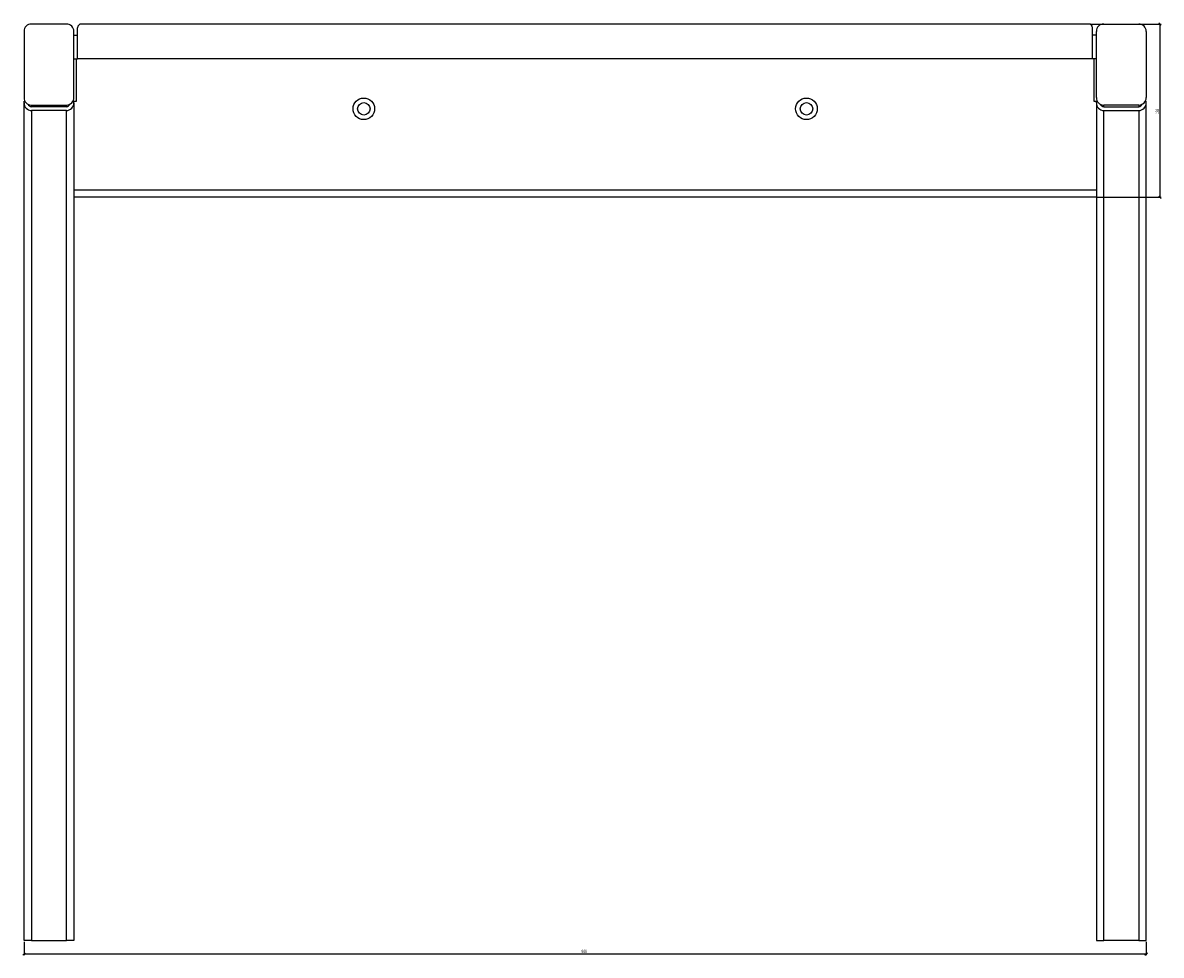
# Model space of a CAD drawing. Header units: millimetres. Extents: x 156 to 3819, y 269 to 3430.
# Tile 7 of 7: x 2906 to 3819, y 2683 to 3430. Entities that reach past the tile are written whole.
import ezdxf

# ---------------------------------------------------------------- set-up
doc = ezdxf.new("R2010")
doc.units = ezdxf.units.MM
doc.layers.add('FORMAT', color=7, linetype='Continuous')
doc.styles.add('SLDTEXTSTYLE0', font='TXT', dxfattribs={"width": 0.605})
doc.dimstyles.new('SLDDIMSTYLE0', dxfattribs={"dimtxt": 2.568319, "dimasz": 2, "dimexe": 0, "dimexo": 0.0625, "dimgap": 0.64208, "dimtad": 1, "dimdec": 1, "dimrnd": 1e-09, "dimzin": 12, "dimdsep": 46, "dimtxsty": 'SLDTEXTSTYLE0', "dimblk1": 'OBLIQUE', "dimblk2": 'OBLIQUE', "dimsah": 1, "dimcen": 0.09, "dimadec": 0, "dimazin": 3, "dimtfac": 1, "dimtdec": 1, "dimtofl": 0, "dimtmove": 0, "dimatfit": 3, "dimldrblk": 'OBLIQUE', "dimfxl": 0, "dimfrac": 2, "dimtolj": 1, "dimtzin": 12, "dimarcsym": 0})

# ---------------------------------------------------------------- blocks, each defined once
blk = doc.blocks.new('_OBLIQUE')
at = {"color": 0, "linetype": 'ByBlock', "lineweight": -2}
blk.add_line((-0.5, -0.5), (0.5, 0.5), dxfattribs=at)
blk = doc.blocks.new('_D_4')
at = {"layer": 'FORMAT'}
for p, q in [((3762.2, 3429.49), (3819.24, 3429.49)), ((3818.24, 3429.49), (3818.24, 3290.49)), ((3768.2, 3290.49), (3819.24, 3290.49))]:
    blk.add_line(p, q, dxfattribs=at)
at = {"layer": 'FORMAT', "xscale": 2, "yscale": 2}
for p, rotation in [((3818.24, 3429.49), 90.0000000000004), ((3818.24, 3290.49), 270.0000000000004)]:
    blk.add_blockref('_OBLIQUE', p, dxfattribs=dict(at, rotation=rotation))
at = {"layer": 'FORMAT', "insert": (3814.83, 3357.05), "char_height": 2.646, "attachment_point": 1, "rotation": 90, "style": 'SLDTEXTSTYLE0'}
blk.add_mtext('139', dxfattribs=at)
blk = doc.blocks.new('_D_5')
at = {"layer": 'FORMAT'}
for p, q in [((2907.2, 2693.49), (2907.2, 2682.65)), ((3807.2, 2693.49), (3807.2, 2682.65)), ((2907.2, 2683.65), (3807.2, 2683.65))]:
    blk.add_line(p, q, dxfattribs=at)
at = {"layer": 'FORMAT', "xscale": 2, "yscale": 2, "rotation": 180.0000000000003}
blk.add_blockref('_OBLIQUE', (2907.2, 2683.65), dxfattribs=at)
at = {"layer": 'FORMAT', "xscale": 2, "yscale": 2}
blk.add_blockref('_OBLIQUE', (3807.2, 2683.65), dxfattribs=at)
at = {"layer": 'FORMAT', "insert": (3354.26, 2687.06), "char_height": 2.646, "attachment_point": 1, "style": 'SLDTEXTSTYLE0'}
blk.add_mtext('900', dxfattribs=at)

msp = doc.modelspace()

# ---------------------------------------------------------------- linework, layer by layer
at = {"color": 7, "linetype": 'Continuous', "lineweight": 25}
for p, q in [((2941.2, 3429.49), (2913.2, 3429.49)), ((2950.2, 3401.49), (2950.2, 3426.49)), ((3761.2, 3429.49), (2953.2, 3429.49)), ((3764.2, 3401.49), (3764.2, 3426.49)), ((3773.2, 3429.49), (3801.2, 3429.49)), ((2907.2, 3423.49), (2907.2, 3370.49)), ((2947.2, 3370.49), (2947.2, 3423.49)), ((2947.2, 3420.49), (2950.2, 3420.49)), ((3767.2, 3420.49), (3764.2, 3420.49)), ((3767.2, 3370.49), (3767.2, 3423.49)), ((3807.2, 3423.49), (3807.2, 3370.49)), ((2947.2, 3401.49), (2950.2, 3401.49)), ((2949.2, 3367.49), (2949.2, 3401.49)), ((3764.2, 3401.49), (2950.2, 3401.49)), ((3767.2, 3401.49), (3764.2, 3401.49)), ((3765.2, 3401.49), (3765.2, 3367.49)), ((2908, 3367.49), (2907.2, 3367.49)), ((2907.2, 3366.31), (2907.2, 3367.49)), ((2907.2, 2694.49), (2907.2, 3366.31)), ((2913.2, 3364.49), (2941.2, 3364.49)), ((2941.2, 3363.2), (2913.2, 3363.2)), ((2913.2, 3360.09), (2913.2, 2694.49)), ((2941.2, 3360.09), (2913.2, 3360.09)), ((2941.2, 2694.49), (2941.2, 3360.09)), ((2947.2, 3367.49), (2946.39, 3367.49)), ((2947.2, 3367.49), (2949.2, 3367.49)), ((2947.2, 3366.31), (2947.2, 3367.49)), ((2947.2, 3366.31), (2947.2, 2694.49)), ((3765.2, 3367.49), (3767.2, 3367.49)), ((3767.2, 3367.49), (3768, 3367.49)), ((3767.2, 3366.31), (3767.2, 3367.49)), ((3767.2, 3366.31), (3767.2, 2694.49)), ((3801.2, 3364.49), (3773.2, 3364.49)), ((3773.2, 3363.2), (3801.2, 3363.2)), ((3773.2, 2694.49), (3773.2, 3360.09)), ((3773.2, 3360.09), (3801.2, 3360.09)), ((3801.2, 3360.09), (3801.2, 2694.49)), ((3806.39, 3367.49), (3807.2, 3367.49)), ((3807.2, 3366.31), (3807.2, 3367.49)), ((3807.2, 2694.49), (3807.2, 3366.31)), ((2947.2, 3296.49), (3767.2, 3296.49)), ((3767.2, 3290.49), (2947.2, 3290.49)), ((2913.2, 2694.49), (2907.2, 2694.49)), ((2913.2, 2694.49), (2941.2, 2694.49)), ((2947.2, 2694.49), (2941.2, 2694.49)), ((3767.2, 2694.49), (3773.2, 2694.49)), ((3801.2, 2694.49), (3773.2, 2694.49)), ((3801.2, 2694.49), (3807.2, 2694.49))]:
    msp.add_line(p, q, dxfattribs=at)
at = {"color": 8, "linetype": 'Continuous', "lineweight": 25}
for p, q in [((2913.2, 3364.49), (2913.2, 3363.2)), ((2941.2, 3363.2), (2941.2, 3364.49)), ((3773.2, 3363.2), (3773.2, 3364.49)), ((3801.2, 3364.49), (3801.2, 3363.2))]:
    msp.add_line(p, q, dxfattribs=at)
at = {"color": 7, "linetype": 'Continuous', "lineweight": 25}
for centre, radius in [((3179.7, 3361.49), 8.65), ((3534.7, 3361.49), 8.65), ((3179.7, 3361.49), 5), ((3534.7, 3361.49), 5)]:
    msp.add_circle(centre, radius, dxfattribs=at)
for centre, radius, start, end in [((2913.2, 3423.49), 6, 90, 180), ((2941.2, 3423.49), 6, 0, 90), ((2953.2, 3426.49), 3, 90, 180), ((3761.2, 3426.49), 3, 0, 90), ((3773.2, 3423.49), 6, 90, 180), ((3801.2, 3423.49), 6, 0, 90), ((2913.2, 3370.49), 6, 180, 270), ((2941.2, 3370.49), 6, 270, 0), ((3773.2, 3370.49), 6, 180, 270), ((3801.2, 3370.49), 6, 270, 0)]:
    msp.add_arc(centre, radius, start, end, dxfattribs=at)
for centre, major_axis, start_param, end_param in [((2913.2, 3366.31), (0, 6.22), 1.570796, 3.141593), ((2913.2, 3366.31), (0, 3.11), 1.9443, 3.141593), ((2941.2, 3366.31), (0, 6.22), 3.141593, 4.712389), ((2941.2, 3366.31), (0, 3.11), 3.141593, 4.338886), ((3773.2, 3366.31), (0, 6.22), 1.570796, 3.141593), ((3773.2, 3366.31), (0, 3.11), 1.9443, 3.141593), ((3801.2, 3366.31), (0, 6.22), 3.141593, 4.712389), ((3801.2, 3366.31), (0, 3.11), 3.141593, 4.338886)]:
    msp.add_ellipse(centre, major_axis=major_axis, ratio=0.964491, start_param=start_param, end_param=end_param, dxfattribs=at)

# ---------------------------------------------------------------- dimensions: what is measured, and where the dimension line sits
at = {"layer": 'FORMAT'}
dim = msp.add_linear_dim(base=(3818.24, 3290.49), p1=(3761.2, 3429.49), p2=(3767.2, 3290.49), angle=90, dimstyle='SLDDIMSTYLE0', dxfattribs=at)
dim.commit()
dim.dimension.update_dxf_attribs({"geometry": '_D_4', "text_midpoint": (3818.24, 3359.99), "dimtype": 160})
dim = msp.add_linear_dim(base=(3807.2, 2683.65), p1=(2907.2, 2694.49), p2=(3807.2, 2694.49), dimstyle='SLDDIMSTYLE0', dxfattribs=at)
dim.commit()
dim.dimension.update_dxf_attribs({"geometry": '_D_5', "text_midpoint": (3357.2, 2683.65), "dimtype": 160})

doc.saveas('drawing.dxf')
